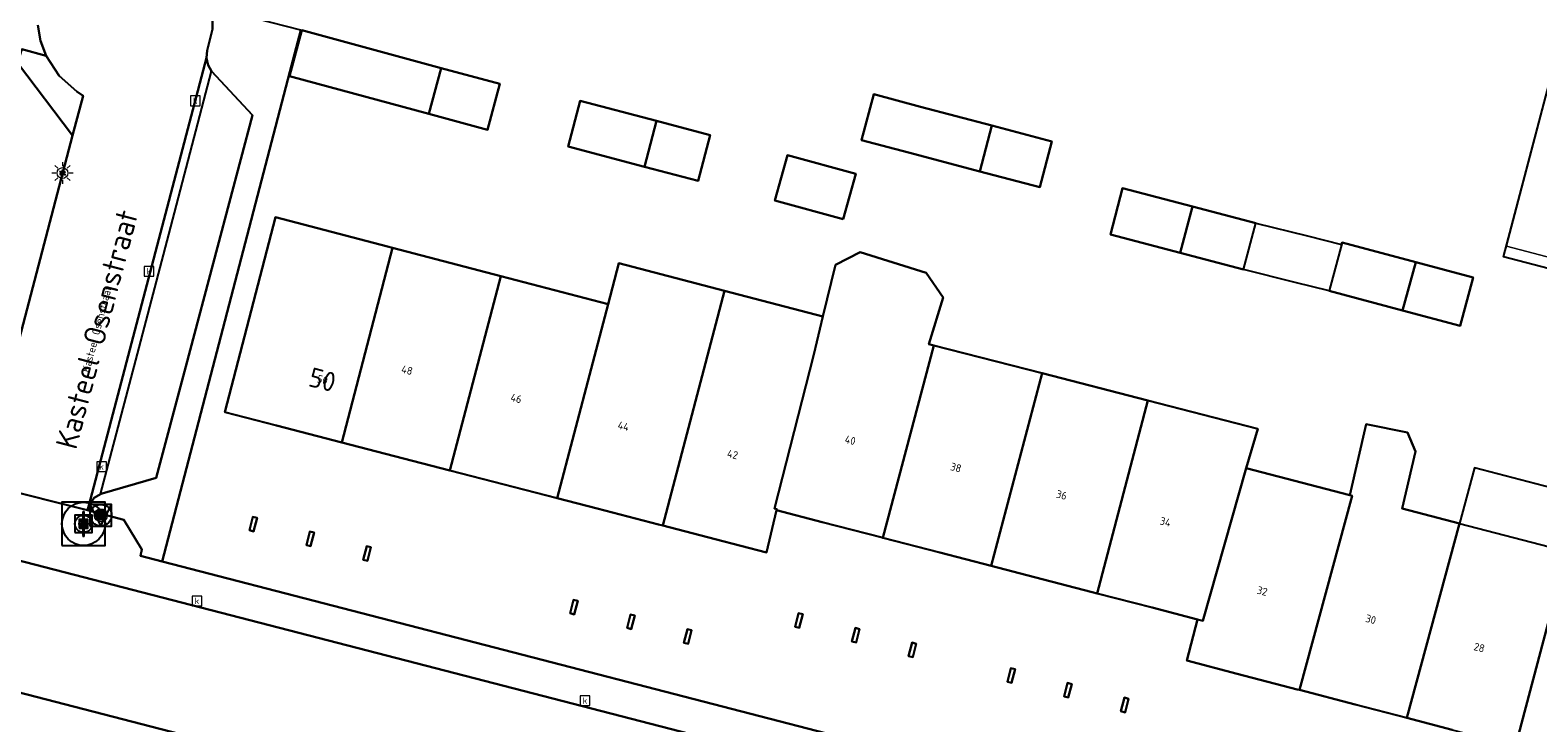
# Model space of a CAD drawing. Header units: metres. Extents: x 197147 to 199131, y 355511 to 356703.
# Tile 136 of 225: x 198444 to 198514, y 355939 to 355971. Entities that reach past the tile are written whole.
import ezdxf
from ezdxf.enums import TextEntityAlignment as Align

# ---------------------------------------------------------------- set-up
doc = ezdxf.new("R2010")
doc.units = ezdxf.units.M
for name, color, linetype, lineweight in [('B-WE-GR-BEPLANTING_CULTUUR_HEESTERS-G', 252, 'Continuous', 18), ('B-WE-KL-ET_LS_OV_LICHTMAST-S', 252, 'Continuous', 25), ('B-WE-OG-BEBOUWING_STRAATNAAM-T18', 252, 'Continuous', 18), ('B-WE-OG-TERREIN_ERF-G', 252, 'Continuous', 18), ('B-WE-RI-GWA_KOLK-S', 252, 'Continuous', 25), ('B-WE-RI-GWA_RIOOLPUT-S', 252, 'Continuous', 25), ('B-WE-RI-GWA_RIOOLPUT-S @ 0.05', 252, 'Continuous', 25), ('B-WE-RI-GWA_RIOOLPUT-S @ 0.1', 252, 'Continuous', 25), ('B-WE-RI-GWA_RIOOLPUT-S @ 0.2', 252, 'Continuous', 25), ('B-WE-RI-GWA_RIOOLPUT-S @ 0.5 (1)', 252, 'Continuous', 25), ('B-WE-RI-GWA_RIOOLPUT-S @ 0.5 (2)', 252, 'Continuous', 25), ('B-WE-VH-VERHARDING_ASFALT-G', 252, 'Continuous', 18), ('B-WE-VH-VERHARDING_BETONSTRAATSTEEN-G', 252, 'Continuous', 18), ('B-WE-VH-VERHARDING_STRAATBAKSTEEN-G', 252, 'Continuous', 18), ('B-WE-VH-VERHARDING_TEGEL-G', 252, 'Continuous', 18)]:
    doc.layers.add(name, color=color, linetype=linetype, lineweight=lineweight)
for name, color, linetype in [('B-WE-GR-BEPLANTING_CULTUUR_HEESTERS-GV', 252, 'Continuous'), ('B-WE-IE-MEUBILAIR_WEGMEUBILAIR-S', 252, 'Continuous'), ('B-WE-IE-MEUBILAIR_WEGMEUBILAIR-S @ 0.05', 252, 'Continuous'), ('B-WE-IE-MEUBILAIR_WEGMEUBILAIR-S @ 0.1', 252, 'Continuous'), ('B-WE-IE-MEUBILAIR_WEGMEUBILAIR-S @ 0.2', 252, 'Continuous'), ('B-WE-IE-MEUBILAIR_WEGMEUBILAIR-S @ 0.5 (1)', 252, 'Continuous'), ('B-WE-IE-MEUBILAIR_WEGMEUBILAIR-S @ 0.5 (2)', 252, 'Continuous'), ('B-WE-IE-TERREINAFSCHEIDING_KUNSTMATIG_MUUR-G', 252, 'IE-TERREINAFSCHEIDING-KUNSTMATIG-DICHT'), ('B-WE-IE-TERREINAFSCHEIDING_KUNSTMATIG_MUUR-GV', 252, 'IE-TERREINAFSCHEIDING-KUNSTMATIG-DICHT'), ('B-WE-OG-BEBOUWING-GV', 252, 'Continuous'), ('B-WE-OG-BEBOUWING_HUISNUMMER-T18', 252, 'Continuous'), ('B-WE-OG-BEBOUWING_STRAATNAAM-T35', 252, 'Continuous'), ('B-WE-OG-TERREIN_ERF-GV', 252, 'Continuous'), ('B-WE-RI-HWA_KOLK-S', 253, 'Continuous'), ('B-WE-VH-GOOT-G', 253, 'Continuous'), ('B-WE-VH-VERHARDING_ASFALT-GV', 253, 'Continuous'), ('B-WE-VH-VERHARDING_BETONSTRAATSTEEN-GV', 253, 'Continuous'), ('B-WE-VH-VERHARDING_STRAATBAKSTEEN-GV', 253, 'Continuous'), ('B-WE-VH-VERHARDING_TEGEL-GV', 253, 'Continuous')]:
    doc.layers.add(name, color=color, linetype=linetype)
doc.styles.add('NLCS-ISO', font='NLCS-ISO.ttf')
doc.styles.add('NLCS-ISO-ANNOTATIEF-T18', font='NLCS-ISO.ttf', dxfattribs={"height": 1.8})
doc.styles.add('NLCS-ISO-M-T18', font='NLCS-ISO.ttf', dxfattribs={"height": 1.8})
doc.styles.add('NLCS-ISO-M200-T25', font='NLCS-ISO.ttf')
doc.linetypes.add('IE-TERREINAFSCHEIDING-KUNSTMATIG-DICHT', pattern='A,8,-1,[82,NLCS.SHX,S=0.75,R=90,X=0,Y=0],-1', length=10)

# ---------------------------------------------------------------- blocks, each defined once
blk = doc.blocks.new('BGT-LICHTMAST-SO')
at = {"color": 0, "linetype": 'ByBlock', "lineweight": 18}
for points in [[(-1.25, 0), (-2, 0)], [(-1.41, 1.41), (-0.88, 0.88)], [(0, 2), (0, 1.25)], [(0.88, 0.88), (1.41, 1.41)], [(2, 0), (1.25, 0)], [(-1.41, -1.41), (-0.88, -0.88)], [(0, -1.25), (0, -2)], [(0.88, -0.88), (1.41, -1.41)]]:
    blk.add_lwpolyline(points, dxfattribs=at)
blk.add_circle((0, 0), 1, dxfattribs=at)
blk = doc.blocks.new('BGT-VERKEERSBORDPAAL-SO')
at = {"color": 0, "linetype": 'ByBlock', "lineweight": 18}
blk.add_circle((0, 0), 1.5, dxfattribs=at)
at = {"color": 0, "linetype": 'ByBlock', "lineweight": 18, "style": 'NLCS-ISO-M-T18'}
blk.add_text('vb', height=1.5, dxfattribs=at).set_placement((0, 0.13), align=Align.MIDDLE_CENTER)
blk = doc.blocks.new('BGT-KOLK-SO')
at = {"color": 0, "linetype": 'ByBlock', "lineweight": 18}
blk.add_lwpolyline([(-0.045, -0.045), (0.045, -0.045), (0.045, 0.045), (-0.045, 0.045)], close=True, dxfattribs=at)
at = {"color": 0, "linetype": 'ByBlock', "lineweight": 18, "style": 'NLCS-ISO-M-T18'}
blk.add_text('k', height=0.06, dxfattribs=at).set_placement((0, 0), align=Align.MIDDLE_CENTER)
blk = doc.blocks.new('B-SIE-WEG_LICHTMAST-SO')
at = {"ltscale": 0.1}
for p, q in [((-0.33, 0.19), (-0.67, 0.39)), ((0, 0.39), (0, 0.77)), ((0.33, 0.19), (0.67, 0.39)), ((-0.33, -0.19), (-0.67, -0.39)), ((0, -0.39), (0, -0.77)), ((0.33, -0.19), (0.67, -0.39))]:
    blk.add_line(p, q, dxfattribs=at)
at = {"flags": 128}
for points in [[(-0.35, 0.15), (0.35, 0.15)], [(-0.35, -0.15), (0.35, -0.15)]]:
    blk.add_lwpolyline(points, dxfattribs=at)
at = {"ltscale": 0.1}
blk.add_circle((0, 0), 0.386, dxfattribs=at)
at = {"style": 'NLCS-ISO'}
blk.add_attdef('TYPE', text='', height=0.549, dxfattribs=at).set_placement((0, 0.77), align=Align.BOTTOM_CENTER)
blk = doc.blocks.new('B-SIE-WEG_VERKEERSBORD_PAAL-SO')
blk.add_lwpolyline([(-1, -1), (1, -1), (1, 1), (-1, 1)], close=True)
at = {"flags": 128}
blk.add_lwpolyline([(-1, 1), (0, -1), (1, 1)], close=True, dxfattribs=at)
for radius in [1, 0.171]:
    blk.add_circle((0, 0), radius)
at = {"style": 'NLCS-ISO'}
blk.add_attdef('bordgegevens', text='', height=1.8, dxfattribs=at).set_placement((2.21, 3.21), align=Align.TOP_LEFT)
blk = doc.blocks.new('*U914')
at = {"layer": 'B-WE-IE-MEUBILAIR_WEGMEUBILAIR-S @ 0.05', "xscale": 0.05, "yscale": 0.05, "zscale": 0.05}
blk.add_blockref('B-SIE-WEG_VERKEERSBORD_PAAL-SO', (198447.145, 355949.022), dxfattribs=at)
at = {"layer": 'B-WE-IE-MEUBILAIR_WEGMEUBILAIR-S @ 0.1', "xscale": 0.1, "yscale": 0.1, "zscale": 0.1}
blk.add_blockref('B-SIE-WEG_VERKEERSBORD_PAAL-SO', (198447.145, 355949.022), dxfattribs=at)
at = {"layer": 'B-WE-IE-MEUBILAIR_WEGMEUBILAIR-S @ 0.2', "xscale": 0.2, "yscale": 0.2, "zscale": 0.2}
blk.add_blockref('B-SIE-WEG_VERKEERSBORD_PAAL-SO', (198447.145, 355949.022), dxfattribs=at)
at = {"layer": 'B-WE-IE-MEUBILAIR_WEGMEUBILAIR-S @ 0.5 (1)', "xscale": 0.5, "yscale": 0.5, "zscale": 0.5}
blk.add_blockref('B-SIE-WEG_VERKEERSBORD_PAAL-SO', (198447.145, 355949.022), dxfattribs=at)
at = {"layer": 'B-WE-IE-MEUBILAIR_WEGMEUBILAIR-S @ 0.5 (2)', "xscale": 0.5, "yscale": 0.5, "zscale": 0.5}
blk.add_blockref('B-SIE-WEG_VERKEERSBORD_PAAL-SO', (198447.145, 355949.022), dxfattribs=at)
blk = doc.blocks.new('SRI-PUT_INSPECTIE-SO')
at = {"lineweight": -3, "flags": 128}
blk.add_lwpolyline([(-2, -2), (2, -2), (2, 2), (-2, 2)], close=True, dxfattribs=at)
at = {"lineweight": -3, "ltscale": 1.5}
blk.add_circle((0, 0), 2, dxfattribs=at)
at = {"ltscale": 0.1, "style": 'NLCS-ISO'}
blk.add_text('I', height=2.5, dxfattribs=at).set_placement((0, -0.01), align=Align.MIDDLE_CENTER)
blk = doc.blocks.new('*U1052')
at = {"layer": 'B-WE-RI-GWA_RIOOLPUT-S @ 0.05', "xscale": 0.05, "yscale": 0.05, "zscale": 0.05}
blk.add_blockref('SRI-PUT_INSPECTIE-SO', (198446.348, 355948.624), dxfattribs=at)
at = {"layer": 'B-WE-RI-GWA_RIOOLPUT-S @ 0.1', "xscale": 0.1, "yscale": 0.1, "zscale": 0.1}
blk.add_blockref('SRI-PUT_INSPECTIE-SO', (198446.348, 355948.624), dxfattribs=at)
at = {"layer": 'B-WE-RI-GWA_RIOOLPUT-S @ 0.2', "xscale": 0.2, "yscale": 0.2, "zscale": 0.2}
blk.add_blockref('SRI-PUT_INSPECTIE-SO', (198446.348, 355948.624), dxfattribs=at)
at = {"layer": 'B-WE-RI-GWA_RIOOLPUT-S @ 0.5 (1)', "xscale": 0.5, "yscale": 0.5, "zscale": 0.5}
blk.add_blockref('SRI-PUT_INSPECTIE-SO', (198446.348, 355948.624), dxfattribs=at)
at = {"layer": 'B-WE-RI-GWA_RIOOLPUT-S @ 0.5 (2)', "xscale": 0.5, "yscale": 0.5, "zscale": 0.5}
blk.add_blockref('SRI-PUT_INSPECTIE-SO', (198446.348, 355948.624), dxfattribs=at)

msp = doc.modelspace()

# ---------------------------------------------------------------- linework, layer by layer
at = {"layer": 'B-WE-GR-BEPLANTING_CULTUUR_HEESTERS-G', "ltscale": 0.2, "flags": 128}
for points in [[(198516.927, 355979.316), (198516.172, 355976.413), (198512.24, 355961.48), (198525.19, 355958.09), (198525.244, 355958.12), (198525.538, 355958.449), (198525.966, 355960.042), (198516.237, 355962.677), (198520.279, 355978.629), (198520.094, 355979.762), (198520.067, 355981.224), (198520.238, 355982.631), (198521.3, 355986.669), (198518.972, 355987.244), (198517.683, 355982.22), (198516.927, 355979.316)], [(198446.528, 355949.251), (198448.219, 355948.806), (198449.042, 355947.43), (198448.986, 355947.137), (198449.982, 355946.879), (198455.908, 355969.564), (198456.413, 355971.497), (198452.302, 355972.543), (198452.313, 355971.532), (198452.077, 355970.548), (198452.04, 355970.213), (198452.111, 355969.875), (198452.28, 355969.584), (198454.172, 355967.552), (198452.55, 355961.442), (198451.082, 355955.91), (198449.714, 355950.756), (198447.212, 355950.037), (198447.14, 355949.997), (198446.833, 355949.828), (198446.586, 355949.472), (198446.528, 355949.251)], [(198446.33, 355968.456), (198446.043, 355968.645), (198445.214, 355969.375), (198444.61, 355970.301), (198443.489, 355970.611), (198443.294, 355969.974), (198445.843, 355966.605), (198446.33, 355968.456)], [(198512.113, 355960.996), (198523.938, 355957.901), (198524.372, 355957.821), (198524.834, 355957.894), (198525.19, 355958.09), (198512.24, 355961.48), (198512.113, 355960.996)]]:
    msp.add_lwpolyline(points, close=True, dxfattribs=at)
at = {"layer": 'B-WE-GR-BEPLANTING_CULTUUR_HEESTERS-GV', "flags": 128}
for points in [[(198446.528, 355949.251), (198448.219, 355948.806), (198449.042, 355947.43), (198448.986, 355947.137), (198449.982, 355946.879), (198455.908, 355969.564), (198456.413, 355971.497), (198452.302, 355972.543), (198452.313, 355971.532), (198452.077, 355970.548), (198452.04, 355970.213), (198452.111, 355969.875), (198452.28, 355969.584), (198454.172, 355967.552), (198452.55, 355961.442), (198451.082, 355955.91), (198449.714, 355950.756), (198447.212, 355950.037), (198447.14, 355949.997), (198446.833, 355949.828), (198446.586, 355949.472), (198446.528, 355949.251)], [(198446.33, 355968.456), (198446.043, 355968.645), (198445.214, 355969.375), (198444.61, 355970.301), (198443.489, 355970.611), (198443.294, 355969.974), (198445.843, 355966.605), (198446.33, 355968.456)]]:
    msp.add_lwpolyline(points, dxfattribs=at)
at = {"layer": 'B-WE-IE-TERREINAFSCHEIDING_KUNSTMATIG_MUUR-G', "ltscale": 0.2, "flags": 128}
for points in [[(198454.225, 355948.276), (198454.388, 355948.905), (198454.194, 355948.955), (198454.032, 355948.326), (198454.225, 355948.276)], [(198456.859, 355947.595), (198457.021, 355948.224), (198456.828, 355948.274), (198456.665, 355947.645), (198456.859, 355947.595)], [(198459.655, 355947.543), (198459.461, 355947.593), (198459.298, 355946.964), (198459.492, 355946.913), (198459.655, 355947.543)], [(198469.076, 355944.433), (198469.239, 355945.062), (198469.045, 355945.112), (198468.883, 355944.483), (198469.076, 355944.433)], [(198471.71, 355943.752), (198471.872, 355944.381), (198471.679, 355944.431), (198471.516, 355943.802), (198471.71, 355943.752)], [(198479.462, 355944.485), (198479.299, 355943.855), (198479.493, 355943.805), (198479.656, 355944.435), (198479.462, 355944.485)], [(198474.343, 355943.071), (198474.506, 355943.7), (198474.312, 355943.75), (198474.149, 355943.121), (198474.343, 355943.071)], [(198482.126, 355943.123), (198482.289, 355943.753), (198482.095, 355943.803), (198481.932, 355943.174), (198482.126, 355943.123)], [(198484.556, 355942.494), (198484.749, 355942.444), (198484.912, 355943.073), (198484.719, 355943.123), (198484.556, 355942.494)], [(198489.329, 355941.257), (198489.492, 355941.887), (198489.299, 355941.937), (198489.136, 355941.307), (198489.329, 355941.257)], [(198491.759, 355940.628), (198491.953, 355940.578), (198492.116, 355941.207), (198491.922, 355941.257), (198491.759, 355940.628)], [(198494.392, 355939.946), (198494.586, 355939.895), (198494.749, 355940.525), (198494.555, 355940.575), (198494.392, 355939.946)]]:
    msp.add_lwpolyline(points, close=True, dxfattribs=at)
at = {"layer": 'B-WE-IE-TERREINAFSCHEIDING_KUNSTMATIG_MUUR-GV', "ltscale": 0.2, "flags": 128}
for points in [[(198454.225, 355948.276), (198454.388, 355948.905), (198454.194, 355948.955), (198454.032, 355948.326), (198454.225, 355948.276)], [(198456.859, 355947.595), (198457.021, 355948.224), (198456.828, 355948.274), (198456.665, 355947.645), (198456.859, 355947.595)]]:
    msp.add_lwpolyline(points, dxfattribs=at)
at = {"layer": 'B-WE-OG-BEBOUWING-GV', "flags": 128}
for points in [[(198455.889, 355969.364), (198462.34, 355967.615), (198462.915, 355969.734), (198456.464, 355971.484), (198455.889, 355969.364)], [(198458.306, 355952.395), (198460.656, 355961.408), (198460.426, 355961.468), (198455.243, 355962.822), (198452.885, 355953.797), (198455.286, 355953.176), (198458.306, 355952.395)]]:
    msp.add_lwpolyline(points, dxfattribs=at)
at = {"layer": 'B-WE-OG-BEBOUWING-GV', "ltscale": 0.2, "flags": 128}
for points in [[(198455.889, 355969.364), (198462.34, 355967.615), (198462.915, 355969.734), (198456.464, 355971.484), (198455.889, 355969.364)], [(198462.34, 355967.615), (198465.059, 355966.877), (198465.628, 355968.998), (198462.915, 355969.734), (198462.34, 355967.615)], [(198472.879, 355967.285), (198469.345, 355968.219), (198468.785, 355966.1), (198472.319, 355965.166), (198472.879, 355967.285)], [(198484.552, 355965.817), (198487.854, 355964.947), (198488.413, 355967.068), (198485.116, 355967.943), (198482.941, 355968.52), (198482.377, 355966.394), (198484.552, 355965.817)], [(198472.319, 355965.166), (198474.808, 355964.508), (198475.368, 355966.627), (198472.879, 355967.285), (198472.319, 355965.166)], [(198487.854, 355964.947), (198490.634, 355964.214), (198491.196, 355966.329), (198488.413, 355967.068), (198487.854, 355964.947)], [(198481.531, 355962.731), (198482.106, 355964.838), (198478.944, 355965.701), (198478.369, 355963.594), (198481.531, 355962.731)], [(198497.141, 355961.17), (198497.709, 355963.325), (198494.469, 355964.179), (198493.901, 355962.024), (198497.141, 355961.17)], [(198497.709, 355963.325), (198497.141, 355961.17), (198500.07, 355960.398), (198500.638, 355962.553), (198497.709, 355963.325)], [(198458.306, 355952.395), (198460.656, 355961.408), (198460.426, 355961.468), (198455.243, 355962.822), (198452.885, 355953.797), (198455.286, 355953.176), (198458.306, 355952.395)], [(198460.656, 355961.408), (198458.306, 355952.395), (198460.746, 355951.764), (198463.315, 355951.099), (198465.675, 355960.097), (198460.656, 355961.408)], [(198483.368, 355947.977), (198485.731, 355956.89), (198485.496, 355956.95), (198486.162, 355959.115), (198485.372, 355960.257), (198482.31, 355961.201), (198481.165, 355960.62), (198480.581, 355958.234), (198480.174, 355956.475), (198478.341, 355949.329), (198478.457, 355949.299), (198478.445, 355949.252), (198480.555, 355948.705), (198483.334, 355947.986), (198483.368, 355947.977)], [(198504.04, 355959.417), (198507.438, 355958.512), (198508.044, 355960.743), (198504.635, 355961.651), (198504.04, 355959.417)], [(198473.173, 355948.548), (198476.028, 355959.423), (198471.139, 355960.701), (198470.64, 355958.799), (198468.283, 355949.813), (198470.137, 355949.334), (198472.974, 355948.6), (198473.173, 355948.548)], [(198507.438, 355958.512), (198510.101, 355957.803), (198510.696, 355960.037), (198508.044, 355960.743), (198507.438, 355958.512)], [(198468.283, 355949.813), (198470.64, 355958.799), (198465.675, 355960.097), (198463.315, 355951.099), (198468.283, 355949.813)], [(198475.597, 355947.921), (198477.979, 355947.305), (198478.445, 355949.252), (198478.457, 355949.299), (198478.341, 355949.329), (198480.174, 355956.475), (198480.581, 355958.234), (198476.028, 355959.423), (198473.173, 355948.548), (198475.597, 355947.921)], [(198488.378, 355946.679), (198490.736, 355955.602), (198485.731, 355956.89), (198483.368, 355947.977), (198486.005, 355947.294), (198488.378, 355946.679)], [(198493.296, 355945.405), (198495.634, 355954.343), (198490.736, 355955.602), (198488.378, 355946.679), (198490.392, 355946.157), (198493.064, 355945.465), (198493.296, 355945.405)], [(198495.634, 355954.343), (198493.296, 355945.405), (198495.842, 355944.745), (198497.943, 355944.201), (198498.185, 355944.138), (198500.187, 355951.2), (198500.724, 355953.033), (198495.634, 355954.343)], [(198507.632, 355939.636), (198510.068, 355948.641), (198507.409, 355949.33), (198508.029, 355951.976), (198507.655, 355952.849), (198505.754, 355953.24), (198504.992, 355949.956), (198505.104, 355949.927), (198502.659, 355940.931), (198505.245, 355940.258), (198507.632, 355939.636)], [(198502.659, 355940.931), (198505.104, 355949.927), (198504.992, 355949.956), (198500.187, 355951.2), (198498.185, 355944.138), (198497.943, 355944.201), (198497.445, 355942.288), (198499.777, 355941.681), (198502.555, 355940.958), (198502.659, 355940.931)], [(198509.738, 355939.088), (198512.39, 355938.398), (198512.663, 355938.327), (198515.742, 355949.927), (198510.765, 355951.216), (198510.068, 355948.641), (198507.632, 355939.636), (198509.738, 355939.088)], [(198515.167, 355937.675), (198517.606, 355937.04), (198519.948, 355946.084), (198517.301, 355946.769), (198517.969, 355949.349), (198515.742, 355949.927), (198512.663, 355938.327), (198515.167, 355937.675)]]:
    msp.add_lwpolyline(points, close=True, dxfattribs=at)
at = {"layer": 'B-WE-OG-TERREIN_ERF-G', "ltscale": 0.2, "flags": 128}
for points in [[(198456.413, 355971.497), (198455.908, 355969.564), (198449.982, 355946.879), (198516.8, 355929.593), (198520.898, 355945.059), (198521.526, 355945.197), (198521.994, 355945.637), (198521.747, 355945.531), (198521.432, 355945.497), (198521.123, 355945.563), (198520.835, 355945.684), (198523.609, 355956.625), (198523.938, 355957.901), (198512.113, 355960.996), (198512.24, 355961.48), (198516.172, 355976.413)], [(198443.489, 355970.611), (198444.61, 355970.301), (198444.357, 355970.99), (198444.23, 355971.726)], [(198441.606, 355950.492), (198445.843, 355966.605), (198443.294, 355969.974)], [(198509.738, 355939.088), (198507.632, 355939.636), (198505.245, 355940.258), (198502.659, 355940.931), (198502.555, 355940.958), (198499.777, 355941.681), (198497.445, 355942.288), (198497.943, 355944.201), (198495.842, 355944.745), (198493.296, 355945.405), (198493.064, 355945.465), (198490.392, 355946.157), (198488.378, 355946.679), (198486.005, 355947.294), (198483.368, 355947.977), (198483.334, 355947.986), (198480.555, 355948.705), (198478.445, 355949.252), (198477.979, 355947.305), (198475.597, 355947.921), (198473.173, 355948.548), (198472.974, 355948.6), (198470.137, 355949.334), (198468.283, 355949.813), (198463.315, 355951.099), (198460.746, 355951.764), (198458.306, 355952.395), (198455.286, 355953.176), (198452.885, 355953.797), (198455.243, 355962.822), (198460.426, 355961.468), (198460.656, 355961.408), (198465.675, 355960.097), (198470.64, 355958.799), (198471.139, 355960.701), (198476.028, 355959.423), (198480.581, 355958.234), (198481.165, 355960.62), (198482.31, 355961.201), (198485.372, 355960.257), (198486.162, 355959.115), (198486.162, 355959.115), (198485.496, 355956.95), (198485.731, 355956.89), (198490.736, 355955.602), (198495.634, 355954.343), (198500.724, 355953.033), (198500.187, 355951.2), (198504.992, 355949.956), (198505.754, 355953.24), (198507.655, 355952.849), (198508.029, 355951.976), (198507.409, 355949.33), (198510.068, 355948.641), (198510.765, 355951.216), (198515.742, 355949.927)]]:
    msp.add_lwpolyline(points, dxfattribs=at)
for points in [[(198462.34, 355967.615), (198455.889, 355969.364), (198456.464, 355971.484), (198462.915, 355969.734), (198465.628, 355968.998), (198465.059, 355966.877), (198462.34, 355967.615)], [(198472.879, 355967.285), (198475.368, 355966.627), (198474.808, 355964.508), (198472.319, 355965.166), (198468.785, 355966.1), (198469.345, 355968.219), (198472.879, 355967.285)], [(198487.854, 355964.947), (198484.552, 355965.817), (198482.377, 355966.394), (198482.941, 355968.52), (198485.116, 355967.943), (198488.413, 355967.068), (198491.196, 355966.329), (198490.634, 355964.214), (198487.854, 355964.947)], [(198481.531, 355962.731), (198478.369, 355963.594), (198478.944, 355965.701), (198482.106, 355964.838), (198481.531, 355962.731)], [(198497.141, 355961.17), (198493.901, 355962.024), (198494.469, 355964.179), (198497.709, 355963.325), (198500.638, 355962.553), (198500.07, 355960.398), (198497.141, 355961.17)], [(198507.438, 355958.512), (198504.04, 355959.417), (198504.635, 355961.651), (198508.044, 355960.743), (198510.696, 355960.037), (198510.101, 355957.803), (198507.438, 355958.512)], [(198454.194, 355948.955), (198454.388, 355948.905), (198454.225, 355948.276), (198454.032, 355948.326), (198454.194, 355948.955)], [(198456.665, 355947.645), (198456.828, 355948.274), (198457.021, 355948.224), (198456.859, 355947.595), (198456.665, 355947.645)], [(198459.298, 355946.964), (198459.461, 355947.593), (198459.655, 355947.543), (198459.492, 355946.913), (198459.298, 355946.964)], [(198469.045, 355945.112), (198469.239, 355945.062), (198469.076, 355944.433), (198468.883, 355944.483), (198469.045, 355945.112)], [(198471.516, 355943.802), (198471.679, 355944.431), (198471.872, 355944.381), (198471.71, 355943.752), (198471.516, 355943.802)], [(198479.299, 355943.855), (198479.462, 355944.485), (198479.656, 355944.435), (198479.493, 355943.805), (198479.299, 355943.855)], [(198474.506, 355943.7), (198474.343, 355943.071), (198474.149, 355943.121), (198474.312, 355943.75), (198474.506, 355943.7)], [(198481.932, 355943.174), (198482.095, 355943.803), (198482.289, 355943.753), (198482.126, 355943.123), (198481.932, 355943.174)], [(198484.749, 355942.444), (198484.556, 355942.494), (198484.719, 355943.123), (198484.912, 355943.073), (198484.749, 355942.444)], [(198489.299, 355941.937), (198489.492, 355941.887), (198489.329, 355941.257), (198489.136, 355941.307), (198489.299, 355941.937)], [(198491.953, 355940.578), (198491.759, 355940.628), (198491.922, 355941.257), (198492.116, 355941.207), (198491.953, 355940.578)], [(198494.586, 355939.895), (198494.392, 355939.946), (198494.555, 355940.575), (198494.749, 355940.525), (198494.586, 355939.895)]]:
    msp.add_lwpolyline(points, close=True, dxfattribs=at)
at = {"layer": 'B-WE-OG-TERREIN_ERF-GV', "flags": 128}
for points in [[(198456.413, 355971.497), (198455.908, 355969.564), (198449.982, 355946.879), (198516.8, 355929.593), (198520.898, 355945.059), (198521.526, 355945.197), (198521.994, 355945.637), (198521.747, 355945.531), (198521.432, 355945.497), (198521.123, 355945.563), (198520.835, 355945.684), (198523.609, 355956.625), (198523.938, 355957.901), (198512.113, 355960.996), (198516.172, 355976.413)], [(198443.489, 355970.611), (198444.61, 355970.301), (198444.357, 355970.99), (198444.23, 355971.726)], [(198462.34, 355967.615), (198455.889, 355969.364), (198456.464, 355971.484), (198462.915, 355969.734), (198465.628, 355968.998), (198465.059, 355966.877), (198462.34, 355967.615)], [(198441.606, 355950.492), (198445.843, 355966.605), (198443.294, 355969.974)], [(198472.319, 355965.166), (198468.785, 355966.1), (198469.345, 355968.219), (198472.879, 355967.285), (198475.368, 355966.627), (198474.808, 355964.508), (198472.319, 355965.166)], [(198487.854, 355964.947), (198484.552, 355965.817), (198482.377, 355966.394), (198482.941, 355968.52), (198485.116, 355967.943), (198488.413, 355967.068), (198491.196, 355966.329), (198490.634, 355964.214), (198487.854, 355964.947)], [(198481.531, 355962.731), (198478.369, 355963.594), (198478.944, 355965.701), (198482.106, 355964.838), (198481.531, 355962.731)], [(198504.613, 355961.568), (198504.635, 355961.651), (198508.044, 355960.743), (198510.696, 355960.037), (198510.101, 355957.803), (198507.438, 355958.512), (198504.04, 355959.417), (198502.456, 355959.808), (198500.07, 355960.398), (198497.141, 355961.17), (198493.901, 355962.024), (198494.469, 355964.179), (198497.709, 355963.325), (198500.638, 355962.553), (198503.024, 355961.962), (198504.613, 355961.568)], [(198509.738, 355939.088), (198507.632, 355939.636), (198505.245, 355940.258), (198502.659, 355940.931), (198502.555, 355940.958), (198499.777, 355941.681), (198497.445, 355942.288), (198497.943, 355944.201), (198495.842, 355944.745), (198493.296, 355945.405), (198493.064, 355945.465), (198490.392, 355946.157), (198488.378, 355946.679), (198486.005, 355947.294), (198483.368, 355947.977), (198483.334, 355947.986), (198480.555, 355948.705), (198478.445, 355949.252), (198477.979, 355947.305), (198475.597, 355947.921), (198473.173, 355948.548), (198472.974, 355948.6), (198470.137, 355949.334), (198468.283, 355949.813), (198463.315, 355951.099), (198460.746, 355951.764), (198458.306, 355952.395), (198455.286, 355953.176), (198452.885, 355953.797), (198455.243, 355962.822), (198460.426, 355961.468), (198460.656, 355961.408), (198465.675, 355960.097), (198470.64, 355958.799), (198471.139, 355960.701), (198476.028, 355959.423), (198480.581, 355958.234), (198481.165, 355960.62), (198482.31, 355961.201), (198485.372, 355960.257), (198486.162, 355959.115)], [(198486.162, 355959.115), (198485.496, 355956.95), (198485.731, 355956.89), (198490.736, 355955.602), (198495.634, 355954.343), (198500.724, 355953.033), (198500.187, 355951.2), (198504.992, 355949.956), (198505.754, 355953.24), (198507.655, 355952.849), (198508.029, 355951.976), (198507.409, 355949.33), (198510.068, 355948.641), (198515.074, 355947.346)], [(198454.194, 355948.955), (198454.388, 355948.905), (198454.225, 355948.276), (198454.032, 355948.326), (198454.194, 355948.955)], [(198456.665, 355947.645), (198456.828, 355948.274), (198457.021, 355948.224), (198456.859, 355947.595), (198456.665, 355947.645)], [(198459.298, 355946.964), (198459.461, 355947.593), (198459.655, 355947.543), (198459.492, 355946.913), (198459.298, 355946.964)], [(198469.045, 355945.112), (198469.239, 355945.062), (198469.076, 355944.433), (198468.883, 355944.483), (198469.045, 355945.112)], [(198471.516, 355943.802), (198471.679, 355944.431), (198471.872, 355944.381), (198471.71, 355943.752), (198471.516, 355943.802)], [(198479.299, 355943.855), (198479.462, 355944.485), (198479.656, 355944.435), (198479.493, 355943.805), (198479.299, 355943.855)], [(198474.506, 355943.7), (198474.343, 355943.071), (198474.149, 355943.121), (198474.312, 355943.75), (198474.506, 355943.7)], [(198481.932, 355943.174), (198482.095, 355943.803), (198482.289, 355943.753), (198482.126, 355943.123), (198481.932, 355943.174)], [(198484.749, 355942.444), (198484.556, 355942.494), (198484.719, 355943.123), (198484.912, 355943.073), (198484.749, 355942.444)], [(198489.299, 355941.937), (198489.492, 355941.887), (198489.329, 355941.257), (198489.136, 355941.307), (198489.299, 355941.937)], [(198491.953, 355940.578), (198491.759, 355940.628), (198491.922, 355941.257), (198492.116, 355941.207), (198491.953, 355940.578)], [(198494.586, 355939.895), (198494.392, 355939.946), (198494.555, 355940.575), (198494.749, 355940.525), (198494.586, 355939.895)]]:
    msp.add_lwpolyline(points, dxfattribs=at)
at = {"layer": 'B-WE-VH-GOOT-G', "flags": 128}
msp.add_lwpolyline([(198446.586, 355949.472), (198452.04, 355970.213)], dxfattribs=at)
at = {"layer": 'B-WE-VH-GOOT-G', "ltscale": 0.2, "flags": 128}
msp.add_lwpolyline([(198446.586, 355949.472), (198452.04, 355970.213)], dxfattribs=at)
at = {"layer": 'B-WE-VH-VERHARDING_ASFALT-G', "ltscale": 0.2, "flags": 128}
for points in [[(198605.843, 355904.771), (198556.761, 355917.608), (198418.75, 355953.29)], [(198434.344, 355943.144), (198451.261, 355938.772), (198452.535, 355938.443), (198459.961, 355936.523), (198461.674, 355936.08), (198469.445, 355934.072), (198470.851, 355933.708), (198472.238, 355933.35), (198476.604, 355932.222), (198479.729, 355931.414), (198482.854, 355930.606), (198485.979, 355929.799), (198489.104, 355928.991), (198492.229, 355928.184), (198495.354, 355927.376), (198498.479, 355926.568), (198502.841, 355925.441), (198509.18, 355923.805), (198526.751, 355919.308)]]:
    msp.add_lwpolyline(points, dxfattribs=at)
at = {"layer": 'B-WE-VH-VERHARDING_ASFALT-GV', "flags": 128}
for points in [[(198605.843, 355904.771), (198556.761, 355917.608), (198418.75, 355953.29)], [(198434.344, 355943.144), (198451.261, 355938.772), (198452.535, 355938.443), (198459.961, 355936.523), (198461.674, 355936.08), (198469.445, 355934.072), (198470.851, 355933.708), (198472.238, 355933.35), (198476.604, 355932.222), (198482.854, 355930.606), (198485.979, 355929.799), (198489.104, 355928.991), (198492.229, 355928.184), (198498.479, 355926.568), (198502.841, 355925.441), (198509.18, 355923.805), (198526.751, 355919.308), (198533.215, 355917.617), (198534.183, 355917.364), (198541.91, 355915.343), (198542.926, 355915.077), (198566.539, 355908.901), (198567.466, 355908.658), (198576.7, 355906.243)]]:
    msp.add_lwpolyline(points, dxfattribs=at)
at = {"layer": 'B-WE-VH-VERHARDING_BETONSTRAATSTEEN-G', "ltscale": 0.2, "flags": 128}
for points in [[(198450.298, 355962.033), (198452.28, 355969.584), (198452.111, 355969.875), (198452.04, 355970.213), (198446.586, 355949.472), (198446.833, 355949.828), (198447.14, 355949.997), (198448.846, 355956.496), (198450.298, 355962.033)], [(198452.28, 355969.584), (198450.298, 355962.033), (198448.846, 355956.496), (198447.14, 355949.997), (198447.212, 355950.037), (198449.714, 355950.756), (198451.082, 355955.91), (198452.55, 355961.442), (198454.172, 355967.552), (198452.28, 355969.584)]]:
    msp.add_lwpolyline(points, close=True, dxfattribs=at)
at = {"layer": 'B-WE-VH-VERHARDING_BETONSTRAATSTEEN-GV', "flags": 128}
for points in [[(198450.298, 355962.033), (198452.28, 355969.584), (198452.111, 355969.875), (198452.04, 355970.213), (198446.586, 355949.472), (198446.833, 355949.828), (198447.14, 355949.997), (198448.846, 355956.496), (198450.298, 355962.033)], [(198447.14, 355949.997), (198447.212, 355950.037), (198449.714, 355950.756), (198451.082, 355955.91), (198452.55, 355961.442), (198454.172, 355967.552), (198452.28, 355969.584)]]:
    msp.add_lwpolyline(points, dxfattribs=at)
at = {"layer": 'B-WE-VH-VERHARDING_STRAATBAKSTEEN-G', "ltscale": 0.2, "flags": 128}
for points in [[(198444.23, 355971.726), (198444.357, 355970.99), (198444.61, 355970.301), (198445.214, 355969.375), (198446.043, 355968.645), (198446.33, 355968.456), (198445.843, 355966.605), (198441.606, 355950.492)], [(198442.266, 355950.326), (198446.528, 355949.251), (198446.586, 355949.472), (198452.04, 355970.213), (198452.077, 355970.548), (198452.313, 355971.532)]]:
    msp.add_lwpolyline(points, dxfattribs=at)
at = {"layer": 'B-WE-VH-VERHARDING_STRAATBAKSTEEN-GV', "flags": 128}
for points in [[(198442.266, 355950.326), (198446.528, 355949.251), (198446.586, 355949.472), (198452.04, 355970.213), (198452.077, 355970.548), (198452.313, 355971.532), (198452.302, 355972.543), (198452.139, 355973.247), (198451.854, 355973.91), (198451.305, 355974.689), (198450.589, 355975.317), (198450.449, 355975.499), (198450.441, 355975.562), (198449.947, 355975.857), (198449.431, 355976.079), (198452.658, 355987.429), (198455.212, 355996.412), (198456.571, 355997.208), (198456.609, 355997.254), (198457.323, 355998.13), (198457.868, 355999.188)], [(198444.23, 355971.726), (198444.357, 355970.99), (198444.61, 355970.301), (198445.214, 355969.375), (198446.043, 355968.645), (198446.33, 355968.456), (198445.843, 355966.605), (198441.606, 355950.492)]]:
    msp.add_lwpolyline(points, dxfattribs=at)
at = {"layer": 'B-WE-VH-VERHARDING_TEGEL-G', "ltscale": 0.2, "flags": 128}
for points in [[(198418.75, 355953.29), (198556.761, 355917.608), (198605.843, 355904.771)], [(198606.249, 355906.268), (198561.165, 355918.015), (198560.774, 355918.117), (198559.436, 355920.662), (198557.672, 355921.131), (198557.692, 355921.205), (198553.715, 355922.201), (198552.65, 355922.467), (198551.065, 355922.833), (198548.972, 355921.029), (198519.524, 355928.89), (198519.524, 355928.89), (198518.381, 355929.195), (198516.8, 355929.593), (198449.982, 355946.879), (198448.986, 355947.137), (198449.042, 355947.43), (198448.219, 355948.806), (198446.528, 355949.251), (198442.266, 355950.326)], [(198451.261, 355938.772), (198434.344, 355943.144)]]:
    msp.add_lwpolyline(points, dxfattribs=at)
at = {"layer": 'B-WE-VH-VERHARDING_TEGEL-GV', "flags": 128}
for points in [[(198519.524, 355928.89), (198518.381, 355929.195), (198516.8, 355929.593), (198449.982, 355946.879), (198448.986, 355947.137), (198449.042, 355947.43), (198448.219, 355948.806), (198446.528, 355949.251), (198442.266, 355950.326), (198441.606, 355950.492), (198438.289, 355950.314), (198418.997, 355955.195), (198418.75, 355953.29), (198556.761, 355917.608), (198605.843, 355904.771)], [(198451.261, 355938.772), (198434.344, 355943.144)]]:
    msp.add_lwpolyline(points, dxfattribs=at)

# ---------------------------------------------------------------- block references
at = {"layer": 'B-WE-IE-MEUBILAIR_WEGMEUBILAIR-S'}
for name, p, xscale, yscale, zscale in [('BGT-LICHTMAST-SO', (198445.371, 355964.872), 0.25, 0.25, 0.25), ('BGT-VERKEERSBORDPAAL-SO', (198447.145, 355949.022), 0.2, 0.2, 0.2)]:
    msp.add_blockref(name, p, dxfattribs=dict(at, xscale=xscale, yscale=yscale, zscale=zscale))
msp.add_blockref('*U914', (0, 0), dxfattribs=at)
at = {"layer": 'B-WE-KL-ET_LS_OV_LICHTMAST-S', "xscale": 0.2, "yscale": 0.2, "zscale": 0.2}
msp.add_blockref('B-SIE-WEG_LICHTMAST-SO', (198445.371, 355964.872), dxfattribs=at)
at = {"layer": 'B-WE-RI-GWA_KOLK-S', "xscale": 5, "yscale": 5, "zscale": 5}
for p in [(198451.525, 355968.216), (198449.379, 355960.326), (198447.182, 355951.276), (198451.599, 355945.054), (198469.571, 355940.436)]:
    msp.add_blockref('BGT-KOLK-SO', p, dxfattribs=at)
at = {"layer": 'B-WE-RI-GWA_RIOOLPUT-S'}
msp.add_blockref('*U1052', (0, 0), dxfattribs=at)
at = {"layer": 'B-WE-RI-HWA_KOLK-S', "xscale": 5, "yscale": 5, "zscale": 5}
for p in [(198451.525, 355968.216), (198449.379, 355960.326), (198447.182, 355951.276), (198451.599, 355945.054)]:
    msp.add_blockref('BGT-KOLK-SO', p, dxfattribs=at)

# ---------------------------------------------------------------- texts
at = {"layer": 'B-WE-OG-BEBOUWING_HUISNUMMER-T18', "style": 'NLCS-ISO-ANNOTATIEF-T18'}
for s, rotation, p in [('50', 345.4, (198457.412, 355955.299)), ('50', 345.4, (198457.412, 355955.299)), ('48', 345.5, (198461.33, 355955.745)), ('48', 345.5, (198461.33, 355955.745)), ('46', 345.5, (198466.385, 355954.436)), ('46', 345.5, (198466.385, 355954.436)), ('44', 345.5, (198471.353, 355953.151)), ('44', 345.5, (198471.353, 355953.151)), ('42', 345.5, (198476.407, 355951.843)), ('42', 345.5, (198476.407, 355951.843)), ('40', 345.5, (198481.855, 355952.5)), ('40', 345.5, (198481.855, 355952.5)), ('38', 345.5, (198486.75, 355951.233)), ('38', 345.5, (198486.75, 355951.233)), ('36', 345.5, (198491.644, 355949.965)), ('36', 345.5, (198491.644, 355949.965)), ('34', 345.5, (198496.453, 355948.719)), ('34', 345.5, (198496.453, 355948.719)), ('32', 345.4, (198500.936, 355945.513)), ('32', 345.4, (198500.936, 355945.513)), ('30', 345.4, (198505.964, 355944.204)), ('30', 345.4, (198505.964, 355944.204)), ('28', 345.4, (198510.988, 355942.896)), ('28', 345.4, (198510.988, 355942.896))]:
    msp.add_text(s, height=0.36, rotation=rotation, dxfattribs=at).set_placement(p, align=Align.MIDDLE_CENTER)
at = {"layer": 'B-WE-OG-BEBOUWING_HUISNUMMER-T18', "insert": (198457.412, 355955.299), "char_height": 0.9, "attachment_point": 5, "rotation": 345.4, "style": 'NLCS-ISO-M200-T25'}
msp.add_mtext('50', dxfattribs=at)
at = {"layer": 'B-WE-OG-BEBOUWING_STRAATNAAM-T18', "style": 'NLCS-ISO-ANNOTATIEF-T18'}
msp.add_text('Kasteel Osenstraat', height=0.36, rotation=75.3, dxfattribs=at).set_placement((198446.963, 355957.635), align=Align.MIDDLE_CENTER)
at = {"layer": 'B-WE-OG-BEBOUWING_STRAATNAAM-T35', "insert": (198446.963, 355957.635), "char_height": 1, "attachment_point": 5, "rotation": 75.3, "style": 'NLCS-ISO-M200-T25'}
msp.add_mtext('Kasteel Osenstraat', dxfattribs=at)

doc.saveas('drawing.dxf')
